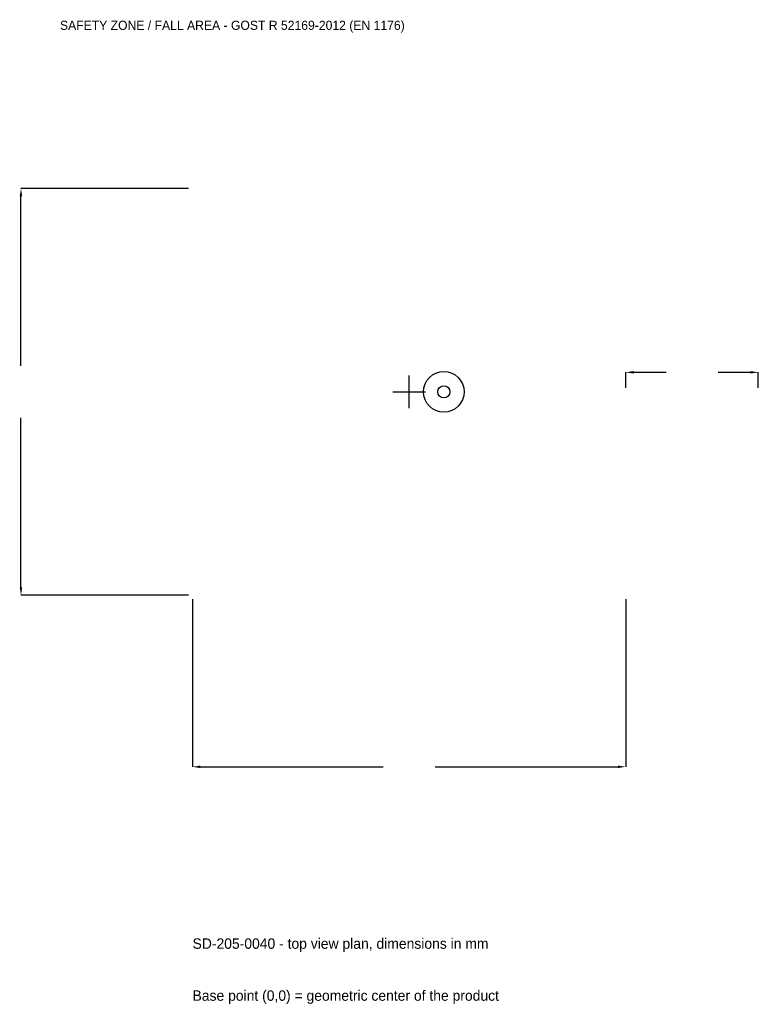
# Model space of a CAD drawing. Extents: x -4405 to 3950, y -6927 to 4209.
import ezdxf

# ---------------------------------------------------------------- set-up
doc = ezdxf.new("R2010")
doc.units = 0
for name, color, linetype in [('GP_MAF_zona_bezopasnosti', 1, 'Continuous'), ('ZSK_DANNYE', 3, 'Continuous'), ('ZSK_KONTUR', 7, 'Continuous'), ('ZSK_RAZMERY', 8, 'Continuous')]:
    doc.layers.add(name, color=color, linetype=linetype)
doc.dimstyles.new('ORION', dxfattribs={"dimtxt": 147, "dimasz": 88.2, "dimexe": 1.25, "dimexo": 44.1, "dimtad": 1, "dimcen": 2.5, "dimazin": 3, "dimtfac": 1, "dimtmove": 0, "dimatfit": 3})

# ---------------------------------------------------------------- blocks, each defined once
blk = doc.blocks.new('_CLOSEDFILLED')
at = {"color": 0, "linetype": 'BYBLOCK'}
blk.add_solid([(-1, 0.16), (0, 0), (-1, -0.16)], dxfattribs=at)
blk = doc.blocks.new('*D1')
for p, q in [((-2450, -2344.1), (-2450, -4241)), ((2450, -2344.1), (2450, -4241)), ((-2361.8, -4241), (-294, -4241)), ((294, -4241), (2361.8, -4241))]:
    blk.add_line(p, q)
at = {"layer": 'Defpoints'}
for p in [(-2450, -2300), (2450, -2300), (-2450, -4241)]:
    blk.add_point(p, dxfattribs=at)
at = {"layer": 'ZSK_RAZMERY', "xscale": 88.2, "yscale": 88.2, "rotation": 180}
blk.add_blockref('_CLOSEDFILLED', (-2450, -4241), dxfattribs=at)
at = {"layer": 'ZSK_RAZMERY', "xscale": 88.2, "yscale": 88.2}
blk.add_blockref('_CLOSEDFILLED', (2450, -4241), dxfattribs=at)
blk = doc.blocks.new('*D2')
for p, q in [((-2494.1, 2300), (-4391, 2300)), ((-4391, 294), (-4391, 2211.8)), ((-4391, -2211.8), (-4391, -294)), ((-2494.1, -2300), (-4391, -2300))]:
    blk.add_line(p, q)
at = {"layer": 'Defpoints'}
for p in [(-2450, 2300), (-4391, -2300), (-2450, -2300)]:
    blk.add_point(p, dxfattribs=at)
at = {"layer": 'ZSK_RAZMERY', "xscale": 88.2, "yscale": 88.2}
for p, rotation in [((-4391, 2300), 90), ((-4391, -2300), 270)]:
    blk.add_blockref('_CLOSEDFILLED', p, dxfattribs=dict(at, rotation=rotation))
blk = doc.blocks.new('*D3')
for p, q in [((2450, 44.1), (2450, 220.5)), ((2538.2, 220.5), (2906, 220.5)), ((3494, 220.5), (3861.8, 220.5)), ((3950, 44.1), (3950, 220.5))]:
    blk.add_line(p, q)
at = {"layer": 'Defpoints'}
for p in [(2450, 220.5), (2450, 0), (3950, 0)]:
    blk.add_point(p, dxfattribs=at)
at = {"layer": 'ZSK_RAZMERY', "xscale": 88.2, "yscale": 88.2, "rotation": 180}
blk.add_blockref('_CLOSEDFILLED', (2450, 220.5), dxfattribs=at)
at = {"layer": 'ZSK_RAZMERY', "xscale": 88.2, "yscale": 88.2}
blk.add_blockref('_CLOSEDFILLED', (3950, 220.5), dxfattribs=at)
blk = doc.blocks.new('B1')
at = {"layer": 'ZSK_KONTUR'}
for radius in [230, 69]:
    blk.add_circle((392, 0), radius, dxfattribs=at)
at = {"layer": 'ZSK_RAZMERY'}
for p, q in [((0, -184), (0, 184)), ((-184, 0), (184, 0))]:
    blk.add_line(p, q, dxfattribs=at)
at = {"layer": 'GP_MAF_zona_bezopasnosti', "color": 1}
blk.add_text('SAFETY ZONE / FALL AREA - GOST R 52169-2012 (EN 1176)', height=102.9, dxfattribs=at).set_placement((-3950, 4094))
at = {"layer": 'ZSK_RAZMERY'}
dim = blk.add_linear_dim(base=(-4391, -2300), p1=(-2450, -2300), p2=(-2450, 2300), angle=90, dimstyle='ORION', dxfattribs=at)
dim.commit()
dim.dimension.update_dxf_attribs({"geometry": '*D2', "text_midpoint": (-4391, 0)})
for base, p1, p2, picture, middle in [((2450, 220.5), (2450, 0), (3950, 0), '*D3', (3200, 220.5)), ((-2450, -4241), (-2450, -2300), (2450, -2300), '*D1', (0, -4241))]:
    dim = blk.add_linear_dim(base=base, p1=p1, p2=p2, dimstyle='ORION', dxfattribs=at)
    dim.commit()
    dim.dimension.update_dxf_attribs({"geometry": picture, "text_midpoint": middle})

msp = doc.modelspace()

# ---------------------------------------------------------------- block references
msp.add_blockref('B1', (0, 0))

# ---------------------------------------------------------------- texts
at = {"layer": 'ZSK_DANNYE', "color": 3}
msp.add_text('SD-205-0040 - top view plan, dimensions in mm', height=117.6, dxfattribs=at).set_placement((-2450, -6299))
at = {"layer": 'ZSK_DANNYE', "color": 7}
msp.add_text('Base point (0,0) = geometric center of the product', height=117.6, dxfattribs=at).set_placement((-2450, -6887))

doc.saveas('drawing.dxf')
